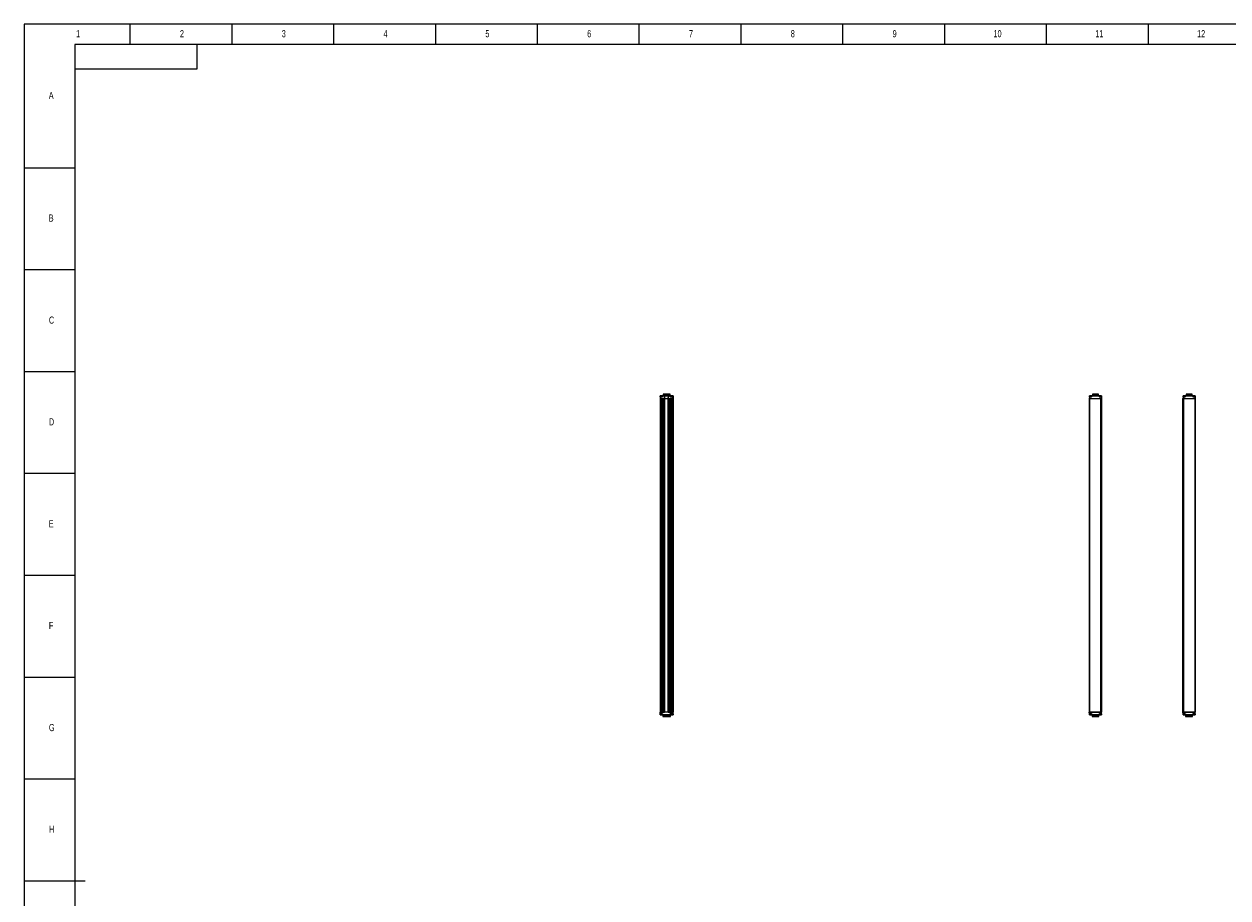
# Model space of a CAD drawing. Header units: millimetres. Extents: x 0 to 1189, y 0 to 841.
# Tile 2 of 7: x 0 to 591, y 412 to 841. Entities that reach past the tile are written whole.
import ezdxf

# ---------------------------------------------------------------- set-up
doc = ezdxf.new("R2010")
doc.units = ezdxf.units.MM
doc.layers.add('10', color=7, linetype='Continuous')
doc.layers.add('5', color=7, linetype='Continuous')
doc.styles.add('SLDTEXTSTYLE5', font='TXT', dxfattribs={"width": 0.7})

msp = doc.modelspace()

# ---------------------------------------------------------------- linework, layer by layer
at = {"color": 7, "linetype": 'Continuous', "lineweight": 25}
for p, q in [((312.43, 657.97), (312.42, 657.23)), ((312.42, 657.23), (312.42, 503.23)), ((312.42, 657.23), (312.56, 657.23)), ((312.56, 657.97), (312.43, 657.97)), ((312.44, 658.13), (312.45, 658.47)), ((312.53, 658.07), (312.56, 658.07)), ((312.55, 658.47), (312.54, 658.13)), ((312.54, 658.13), (313.03, 658.13)), ((312.55, 658.57), (313.03, 658.57)), ((313.03, 658.47), (312.55, 658.47)), ((312.56, 658.07), (313.45, 658.07)), ((312.56, 657.97), (312.56, 657.23)), ((313.45, 657.97), (312.56, 657.97)), ((312.56, 657.23), (312.56, 503.23)), ((312.56, 657.23), (313.16, 657.23)), ((312.56, 657.23), (314.54, 657.23)), ((313.03, 658.57), (313.62, 658.57)), ((313.03, 658.13), (313.03, 658.47)), ((313.16, 657.23), (313.16, 503.23)), ((313.19, 657.23), (313.19, 503.23)), ((313.22, 657.23), (313.22, 503.23)), ((313.22, 657.23), (313.9, 657.23)), ((313.51, 658.13), (313.52, 658.47)), ((313.61, 658.47), (313.61, 658.13)), ((314.54, 658.47), (313.61, 658.47)), ((313.62, 658.57), (314.48, 658.57)), ((313.9, 657.23), (313.9, 503.23)), ((313.93, 657.23), (313.93, 503.23)), ((313.96, 659.31), (313.94, 658.57)), ((313.96, 657.23), (313.96, 503.23)), ((313.96, 657.23), (314.54, 657.23)), ((314.02, 659.37), (316.87, 659.37)), ((314.48, 658.57), (314.48, 658.57)), ((314.48, 658.57), (314.49, 658.57)), ((314.49, 658.57), (314.49, 658.57)), ((314.49, 658.57), (315.18, 658.57)), ((314.54, 658.47), (314.54, 657.23)), ((314.54, 657.23), (314.54, 503.23)), ((314.54, 657.23), (314.6, 657.23)), ((314.6, 657.23), (314.58, 658.47)), ((314.58, 658.47), (314.6, 657.23)), ((314.58, 658.47), (314.58, 658.47)), ((314.58, 658.47), (314.6, 657.23)), ((314.59, 658.47), (314.61, 657.23)), ((314.59, 658.47), (314.59, 658.47)), ((314.59, 658.47), (314.61, 657.23)), ((315.17, 658.47), (314.59, 658.47)), ((314.6, 657.23), (314.6, 503.23)), ((314.6, 657.23), (314.6, 503.23)), ((314.6, 657.23), (314.6, 657.23)), ((314.6, 657.23), (314.61, 657.23)), ((314.61, 657.23), (314.61, 503.23)), ((314.61, 657.23), (314.61, 503.23)), ((314.61, 657.23), (314.61, 657.23)), ((314.61, 657.23), (316.24, 657.23)), ((315.18, 658.57), (315.68, 658.57)), ((315.68, 658.57), (316.36, 658.57)), ((316.26, 658.47), (316.24, 657.23)), ((316.24, 657.23), (316.24, 503.23)), ((316.24, 657.23), (316.3, 657.23)), ((316.3, 658.47), (316.3, 657.23)), ((317.22, 658.47), (316.3, 658.47)), ((316.3, 657.23), (316.3, 503.23)), ((316.3, 657.23), (316.88, 657.23)), ((316.3, 657.23), (318.28, 657.23)), ((316.36, 658.57), (317.22, 658.57)), ((316.87, 659.37), (317.27, 659.37)), ((316.88, 657.23), (316.88, 503.23)), ((316.91, 657.23), (316.91, 503.23)), ((316.94, 658.57), (316.93, 659.31)), ((316.94, 657.23), (316.94, 503.23)), ((316.94, 657.23), (317.62, 657.23)), ((317.22, 658.57), (317.22, 658.57)), ((317.22, 658.57), (317.83, 658.57)), ((317.22, 658.13), (317.22, 658.47)), ((317.32, 658.47), (317.32, 658.13)), ((317.33, 658.13), (317.32, 658.47)), ((317.32, 658.47), (317.32, 658.47)), ((317.83, 658.47), (317.32, 658.47)), ((317.32, 658.13), (317.33, 658.13)), ((317.34, 658.57), (317.33, 659.31)), ((317.33, 658.13), (317.83, 658.13)), ((317.38, 658.07), (318.28, 658.07)), ((318.28, 657.97), (317.38, 657.97)), ((317.62, 657.23), (317.62, 503.23)), ((317.65, 657.23), (317.65, 503.23)), ((317.68, 657.23), (317.68, 503.23)), ((317.68, 657.23), (318.28, 657.23)), ((317.83, 658.57), (318.3, 658.57)), ((317.83, 658.13), (317.83, 658.47)), ((318.3, 658.47), (317.83, 658.47)), ((317.83, 658.13), (318.31, 658.13)), ((318.28, 658.07), (318.3, 658.07)), ((318.28, 657.97), (318.28, 657.23)), ((318.4, 657.97), (318.28, 657.97)), ((318.28, 657.23), (318.28, 503.23)), ((318.28, 657.23), (318.42, 657.23)), ((318.3, 658.57), (318.34, 658.57)), ((318.31, 658.13), (318.3, 658.47)), ((318.3, 658.07), (318.31, 658.07)), ((318.34, 658.57), (318.71, 658.57)), ((318.4, 658.47), (318.41, 658.13)), ((318.44, 658.47), (318.4, 658.47)), ((318.4, 657.97), (318.42, 657.23)), ((318.41, 657.97), (318.4, 657.97)), ((318.42, 657.23), (318.42, 503.23)), ((318.42, 657.23), (318.47, 657.23)), ((318.42, 657.23), (318.47, 657.23)), ((318.44, 658.13), (318.44, 658.47)), ((318.44, 658.07), (318.47, 658.07)), ((318.45, 657.97), (318.45, 657.98)), ((318.45, 657.97), (318.45, 657.97)), ((318.45, 657.97), (318.47, 657.23)), ((318.47, 658.07), (318.71, 658.07)), ((318.47, 657.23), (318.48, 657.23)), ((318.47, 503.23), (318.47, 657.23)), ((318.47, 657.23), (318.52, 657.23)), ((318.48, 503.23), (318.48, 657.23)), ((318.51, 657.97), (318.52, 657.23)), ((318.81, 657.97), (318.51, 657.97)), ((318.52, 657.23), (318.82, 657.23)), ((318.55, 657.23), (318.55, 503.23)), ((318.55, 657.23), (318.79, 657.23)), ((318.71, 658.57), (318.74, 658.57)), ((318.71, 658.13), (318.71, 658.47)), ((318.71, 658.07), (318.71, 658.07)), ((318.79, 503.23), (318.79, 657.23)), ((318.81, 658.47), (318.81, 658.13)), ((318.84, 658.47), (318.81, 658.47)), ((318.81, 657.97), (318.82, 657.23)), ((318.81, 657.97), (318.81, 657.97)), ((318.82, 657.23), (318.82, 503.23)), ((318.82, 657.23), (318.87, 657.23)), ((318.82, 657.23), (318.87, 657.23)), ((318.84, 658.13), (318.84, 658.47)), ((318.85, 657.97), (318.85, 657.98)), ((318.86, 657.97), (318.85, 657.97)), ((318.86, 657.97), (318.87, 657.23)), ((318.87, 657.23), (318.87, 503.23)), ((523.19, 657.97), (523.17, 657.23)), ((523.17, 657.23), (523.17, 503.23)), ((523.17, 657.23), (523.31, 657.23)), ((523.31, 657.97), (523.19, 657.97)), ((523.2, 658.13), (523.2, 658.47)), ((523.29, 658.07), (523.31, 658.07)), ((523.3, 658.57), (523.78, 658.57)), ((523.3, 658.47), (523.3, 658.13)), ((523.78, 658.47), (523.3, 658.47)), ((523.3, 658.13), (523.78, 658.13)), ((523.31, 658.07), (524.2, 658.07)), ((523.31, 657.97), (523.31, 657.23)), ((524.2, 657.97), (523.31, 657.97)), ((523.31, 657.23), (523.31, 503.23)), ((523.31, 657.23), (528.83, 657.23)), ((523.31, 657.23), (528.87, 657.23)), ((523.78, 658.57), (524.37, 658.57)), ((523.78, 658.13), (523.78, 658.47)), ((524.26, 658.13), (524.27, 658.47)), ((524.37, 658.47), (524.36, 658.13)), ((524.37, 658.57), (527.97, 658.57)), ((527.97, 658.47), (524.37, 658.47)), ((524.71, 659.31), (524.7, 658.57)), ((524.77, 659.37), (526.18, 659.37)), ((526.18, 659.37), (527.62, 659.37)), ((527.7, 658.57), (527.68, 659.31)), ((527.97, 658.57), (527.98, 658.57)), ((527.98, 658.13), (527.97, 658.47)), ((527.98, 658.57), (528.58, 658.57)), ((528.07, 658.47), (528.08, 658.13)), ((528.08, 658.47), (528.07, 658.47)), ((528.08, 658.13), (528.08, 658.47)), ((528.58, 658.47), (528.08, 658.47)), ((528.08, 658.13), (528.08, 658.13)), ((528.08, 658.13), (528.58, 658.13)), ((528.14, 658.07), (528.83, 658.07)), ((528.87, 657.97), (528.14, 657.97)), ((528.58, 658.57), (529.06, 658.57)), ((528.58, 658.13), (528.58, 658.47)), ((529.06, 658.47), (528.58, 658.47)), ((528.58, 658.13), (529.06, 658.13)), ((528.83, 658.07), (529.06, 658.07)), ((528.83, 503.23), (528.83, 657.23)), ((528.87, 657.97), (528.87, 657.23)), ((529.16, 657.97), (528.87, 657.97)), ((528.87, 657.23), (529.17, 657.23)), ((528.9, 657.23), (528.9, 503.23)), ((528.9, 657.23), (529.14, 657.23)), ((529.06, 658.57), (529.09, 658.57)), ((529.06, 658.13), (529.06, 658.47)), ((529.06, 658.07), (529.07, 658.07)), ((529.14, 503.23), (529.14, 657.23)), ((529.16, 658.47), (529.17, 658.13)), ((529.19, 658.47), (529.16, 658.47)), ((529.16, 657.97), (529.17, 657.23)), ((529.17, 657.97), (529.16, 657.97)), ((529.17, 657.23), (529.17, 503.23)), ((529.17, 657.23), (529.18, 657.23)), ((529.17, 657.23), (529.22, 657.23)), ((529.18, 657.23), (529.18, 503.23)), ((529.18, 657.23), (529.18, 503.23)), ((529.18, 657.23), (529.18, 503.23)), ((529.18, 657.23), (529.18, 657.23)), ((529.18, 657.23), (529.18, 503.23)), ((529.18, 657.23), (529.18, 503.23)), ((529.18, 657.23), (529.18, 657.23)), ((529.2, 658.13), (529.19, 658.47)), ((529.2, 657.97), (529.2, 657.98)), ((529.21, 657.97), (529.2, 657.97)), ((529.21, 657.97), (529.22, 657.23)), ((529.21, 657.23), (529.21, 503.23)), ((529.21, 657.23), (529.21, 503.23)), ((529.21, 657.23), (529.21, 657.23)), ((529.21, 657.23), (529.21, 503.23)), ((529.21, 657.23), (529.22, 657.23)), ((529.22, 657.23), (529.22, 503.23)), ((529.22, 657.23), (529.22, 503.23)), ((529.22, 503.23), (529.22, 657.23)), ((529.22, 657.23), (529.22, 657.23)), ((569.19, 657.97), (569.17, 657.23)), ((569.17, 503.23), (569.17, 657.23)), ((569.17, 657.23), (569.47, 657.23)), ((569.47, 657.97), (569.19, 657.97)), ((569.2, 658.13), (569.2, 658.47)), ((569.2, 657.23), (569.2, 503.23)), ((569.2, 657.23), (569.44, 657.23)), ((569.3, 658.47), (569.29, 658.13)), ((569.29, 658.13), (569.78, 658.13)), ((569.29, 658.07), (569.52, 658.07)), ((569.3, 658.57), (569.78, 658.57)), ((569.78, 658.47), (569.3, 658.47)), ((569.44, 503.23), (569.44, 657.23)), ((569.47, 657.97), (569.47, 657.23)), ((570.2, 657.97), (569.47, 657.97)), ((569.47, 657.23), (575.03, 657.23)), ((569.51, 657.23), (569.51, 503.23)), ((569.51, 657.23), (575.03, 657.23)), ((569.52, 658.07), (570.2, 658.07)), ((569.78, 658.57), (570.37, 658.57)), ((569.78, 658.13), (569.78, 658.47)), ((570.26, 658.13), (570.27, 658.47)), ((570.37, 658.47), (570.36, 658.13)), ((570.37, 658.57), (573.97, 658.57)), ((573.97, 658.47), (570.37, 658.47)), ((570.71, 659.31), (570.7, 658.57)), ((570.77, 659.37), (573.62, 659.37)), ((573.7, 658.57), (573.68, 659.31)), ((573.97, 658.57), (573.98, 658.57)), ((573.98, 658.13), (573.97, 658.47)), ((573.98, 658.57), (574.58, 658.57)), ((574.07, 658.47), (574.08, 658.13)), ((574.08, 658.47), (574.07, 658.47)), ((574.08, 658.13), (574.08, 658.47)), ((574.58, 658.47), (574.08, 658.47)), ((574.08, 658.13), (574.08, 658.13)), ((574.08, 658.13), (574.58, 658.13)), ((574.14, 658.07), (575.03, 658.07)), ((575.03, 657.97), (574.14, 657.97)), ((574.58, 658.57), (575.06, 658.57)), ((574.58, 658.13), (574.58, 658.47)), ((575.06, 658.47), (574.58, 658.47)), ((574.58, 658.13), (575.06, 658.13)), ((575.03, 658.07), (575.06, 658.07)), ((575.03, 657.97), (575.03, 657.23)), ((575.16, 657.97), (575.03, 657.97)), ((575.03, 657.23), (575.03, 503.23)), ((575.03, 657.23), (575.17, 657.23)), ((575.06, 658.57), (575.07, 658.57)), ((575.06, 658.13), (575.06, 658.47)), ((575.06, 658.07), (575.07, 658.07)), ((575.07, 658.57), (575.08, 658.57)), ((575.08, 658.57), (575.09, 658.57)), ((575.16, 658.47), (575.16, 658.13)), ((575.17, 658.47), (575.16, 658.47)), ((575.16, 657.97), (575.17, 657.23)), ((575.17, 657.97), (575.16, 657.97)), ((575.19, 657.23), (575.17, 658.47)), ((575.17, 658.47), (575.19, 657.23)), ((575.17, 657.23), (575.17, 503.23)), ((575.17, 657.23), (575.18, 657.23)), ((575.17, 657.23), (575.19, 657.23)), ((575.18, 658.47), (575.2, 657.23)), ((575.19, 658.47), (575.18, 658.47)), ((575.18, 657.23), (575.18, 503.23)), ((575.18, 657.23), (575.18, 503.23)), ((575.18, 657.23), (575.18, 503.23)), ((575.18, 657.23), (575.18, 657.23)), ((575.18, 657.23), (575.18, 503.23)), ((575.18, 657.23), (575.19, 657.23)), ((575.2, 658.13), (575.19, 658.47)), ((575.19, 657.23), (575.19, 503.23)), ((575.19, 657.23), (575.2, 657.23)), ((575.2, 657.97), (575.2, 657.98)), ((575.21, 657.97), (575.2, 657.97)), ((575.2, 657.23), (575.2, 503.23)), ((575.2, 657.23), (575.21, 657.23)), ((575.2, 657.23), (575.22, 657.23)), ((575.21, 657.97), (575.22, 657.23)), ((575.21, 657.23), (575.21, 503.23)), ((575.21, 657.23), (575.21, 503.23)), ((575.21, 657.23), (575.21, 503.23)), ((575.21, 657.23), (575.21, 657.23)), ((575.22, 657.23), (575.22, 503.23)), ((575.22, 657.23), (575.22, 503.23)), ((575.22, 657.23), (575.22, 657.23)), ((312.43, 502.49), (312.42, 503.23)), ((312.56, 503.23), (312.42, 503.23)), ((312.56, 502.49), (312.56, 503.23)), ((318.28, 503.23), (312.56, 503.23)), ((312.56, 503.23), (313.16, 503.23)), ((313.22, 503.23), (313.9, 503.23)), ((313.96, 503.23), (314.54, 503.23)), ((316.3, 503.23), (316.88, 503.23)), ((316.94, 503.23), (317.62, 503.23)), ((317.68, 503.23), (318.28, 503.23)), ((318.42, 503.23), (318.28, 503.23)), ((318.28, 502.49), (318.28, 503.23)), ((318.4, 502.49), (318.42, 503.23)), ((318.47, 503.23), (318.42, 503.23)), ((318.42, 503.23), (318.47, 503.23)), ((318.45, 502.49), (318.47, 503.23)), ((318.52, 503.23), (318.47, 503.23)), ((318.47, 503.23), (318.48, 503.23)), ((318.51, 502.49), (318.52, 503.23)), ((318.82, 503.23), (318.52, 503.23)), ((318.55, 503.23), (318.79, 503.23)), ((318.81, 502.49), (318.82, 503.23)), ((318.87, 503.23), (318.82, 503.23)), ((318.82, 503.23), (318.87, 503.23)), ((318.86, 502.49), (318.87, 503.23)), ((523.19, 502.49), (523.17, 503.23)), ((523.31, 503.23), (523.17, 503.23)), ((523.31, 502.49), (523.31, 503.23)), ((528.87, 503.23), (523.31, 503.23)), ((523.31, 503.23), (528.83, 503.23)), ((528.87, 502.49), (528.87, 503.23)), ((529.17, 503.23), (528.87, 503.23)), ((528.9, 503.23), (529.14, 503.23)), ((529.16, 502.49), (529.17, 503.23)), ((529.18, 503.23), (529.17, 503.23)), ((529.17, 503.23), (529.18, 503.23)), ((529.18, 503.25), (529.18, 503.23)), ((529.18, 503.23), (529.21, 503.23)), ((529.18, 503.23), (529.18, 503.23)), ((529.18, 503.23), (529.18, 503.23)), ((529.21, 503.23), (529.21, 503.25)), ((529.21, 502.49), (529.22, 503.23)), ((529.22, 503.23), (529.21, 503.23)), ((529.21, 503.23), (529.21, 503.23)), ((529.21, 503.23), (529.22, 503.23)), ((529.22, 503.23), (529.22, 503.23)), ((569.19, 502.49), (569.17, 503.23)), ((569.47, 503.23), (569.17, 503.23)), ((569.2, 503.23), (569.44, 503.23)), ((569.47, 502.49), (569.47, 503.23)), ((575.03, 503.23), (569.47, 503.23)), ((569.51, 503.23), (575.03, 503.23)), ((575.17, 503.23), (575.03, 503.23)), ((575.03, 502.49), (575.03, 503.23)), ((575.16, 502.49), (575.17, 503.23)), ((575.22, 503.23), (575.17, 503.23)), ((575.17, 503.23), (575.18, 503.23)), ((575.18, 503.23), (575.18, 503.23)), ((575.18, 503.23), (575.19, 503.23)), ((575.2, 503.23), (575.21, 503.23)), ((575.21, 502.49), (575.22, 503.23)), ((575.21, 503.23), (575.21, 503.23)), ((575.22, 503.23), (575.22, 503.23)), ((312.43, 502.49), (312.56, 502.49)), ((312.45, 501.99), (312.44, 502.44)), ((312.56, 502.39), (312.53, 502.39)), ((313.03, 502.33), (312.54, 502.33)), ((312.54, 502.33), (312.55, 501.99)), ((312.55, 501.99), (313.03, 501.99)), ((313.03, 501.89), (312.55, 501.89)), ((312.56, 502.49), (313.61, 502.49)), ((313.45, 502.39), (312.56, 502.39)), ((313.03, 502.33), (313.03, 501.99)), ((313.62, 501.89), (313.03, 501.89)), ((313.52, 501.99), (313.51, 502.33)), ((313.61, 502.49), (313.61, 501.99)), ((313.61, 501.99), (317.22, 501.99)), ((317.22, 501.89), (313.62, 501.89)), ((313.73, 501.89), (313.74, 501.15)), ((317.08, 501.09), (313.8, 501.09)), ((317.48, 501.09), (317.08, 501.09)), ((317.14, 501.15), (317.16, 501.89)), ((317.22, 501.99), (317.23, 502.49)), ((317.22, 501.89), (317.22, 501.89)), ((317.83, 501.89), (317.22, 501.89)), ((317.23, 502.49), (318.28, 502.49)), ((317.32, 502.33), (317.32, 501.99)), ((317.33, 502.33), (317.32, 502.33)), ((317.33, 502.33), (317.32, 501.99)), ((317.32, 501.99), (317.32, 501.99)), ((317.32, 501.99), (317.83, 501.99)), ((317.83, 502.33), (317.33, 502.33)), ((318.28, 502.39), (317.38, 502.39)), ((317.54, 501.15), (317.56, 501.89)), ((317.83, 502.33), (317.83, 501.99)), ((318.31, 502.33), (317.83, 502.33)), ((317.83, 501.99), (318.3, 501.99)), ((318.3, 501.89), (317.83, 501.89)), ((318.28, 502.49), (318.4, 502.49)), ((318.3, 502.39), (318.28, 502.39)), ((318.31, 502.39), (318.3, 502.39)), ((318.3, 501.99), (318.31, 502.33)), ((318.34, 501.89), (318.3, 501.89)), ((318.71, 501.89), (318.34, 501.89)), ((318.41, 502.49), (318.4, 501.99)), ((318.4, 502.49), (318.41, 502.49)), ((318.4, 501.99), (318.44, 501.99)), ((318.44, 501.99), (318.45, 502.49)), ((318.47, 502.39), (318.44, 502.39)), ((318.45, 502.49), (318.45, 502.49)), ((318.71, 502.39), (318.47, 502.39)), ((318.51, 502.49), (318.81, 502.49)), ((318.71, 502.39), (318.71, 502.39)), ((318.71, 501.99), (318.71, 502.33)), ((318.74, 501.89), (318.71, 501.89)), ((318.82, 502.49), (318.81, 501.99)), ((318.81, 502.49), (318.82, 502.49)), ((318.81, 501.99), (318.84, 501.99)), ((318.84, 501.99), (318.85, 502.49)), ((318.85, 502.49), (318.86, 502.49)), ((523.19, 502.49), (523.31, 502.49)), ((523.2, 501.99), (523.2, 502.44)), ((523.31, 502.39), (523.29, 502.39)), ((523.78, 502.33), (523.3, 502.33)), ((523.3, 502.33), (523.3, 501.99)), ((523.3, 501.99), (523.78, 501.99)), ((523.78, 501.89), (523.3, 501.89)), ((523.31, 502.49), (524.36, 502.49)), ((524.2, 502.39), (523.31, 502.39)), ((523.78, 502.33), (523.78, 501.99)), ((524.37, 501.89), (523.78, 501.89)), ((524.27, 501.99), (524.26, 502.33)), ((524.36, 502.49), (524.37, 501.99)), ((524.37, 501.99), (527.97, 501.99)), ((527.97, 501.89), (524.37, 501.89)), ((524.48, 501.89), (524.5, 501.15)), ((527.84, 501.09), (524.56, 501.09)), ((527.9, 501.15), (527.91, 501.89)), ((527.97, 501.99), (527.98, 502.49)), ((527.98, 501.89), (527.97, 501.89)), ((527.98, 502.49), (528.87, 502.49)), ((528.58, 501.89), (527.98, 501.89)), ((528.08, 502.33), (528.07, 501.99)), ((528.07, 501.99), (528.08, 501.99)), ((528.08, 502.33), (528.08, 502.33)), ((528.08, 502.33), (528.08, 501.99)), ((528.58, 502.33), (528.08, 502.33)), ((528.08, 501.99), (528.58, 501.99)), ((528.83, 502.39), (528.14, 502.39)), ((528.58, 502.33), (528.58, 501.99)), ((529.06, 502.33), (528.58, 502.33)), ((528.58, 501.99), (529.06, 501.99)), ((529.06, 501.89), (528.58, 501.89)), ((529.06, 502.39), (528.83, 502.39)), ((528.87, 502.49), (529.16, 502.49)), ((529.07, 502.39), (529.06, 502.39)), ((529.06, 501.99), (529.06, 502.33)), ((529.09, 501.89), (529.06, 501.89)), ((529.17, 502.49), (529.16, 501.99)), ((529.16, 502.49), (529.17, 502.49)), ((529.16, 501.99), (529.19, 501.99)), ((529.19, 501.99), (529.2, 502.49)), ((529.2, 502.49), (529.21, 502.49)), ((569.19, 502.49), (569.47, 502.49)), ((569.2, 501.99), (569.19, 502.45)), ((569.52, 502.39), (569.29, 502.39)), ((569.78, 502.33), (569.29, 502.33)), ((569.29, 502.33), (569.3, 501.99)), ((569.3, 501.99), (569.78, 501.99)), ((569.78, 501.89), (569.3, 501.89)), ((569.47, 502.49), (570.36, 502.49)), ((570.2, 502.39), (569.52, 502.39)), ((569.78, 502.33), (569.78, 501.99)), ((570.37, 501.89), (569.78, 501.89)), ((570.27, 501.99), (570.26, 502.33)), ((570.36, 502.49), (570.37, 501.99)), ((570.37, 501.99), (573.97, 501.99)), ((573.97, 501.89), (570.37, 501.89)), ((570.48, 501.89), (570.49, 501.15)), ((572.18, 501.09), (570.55, 501.09)), ((573.84, 501.09), (572.18, 501.09)), ((573.9, 501.15), (573.91, 501.89)), ((573.97, 501.99), (573.98, 502.49)), ((573.98, 501.89), (573.97, 501.89)), ((573.98, 502.49), (575.03, 502.49)), ((574.58, 501.89), (573.98, 501.89)), ((574.08, 502.33), (574.07, 501.99)), ((574.07, 501.99), (574.08, 501.99)), ((574.08, 502.33), (574.08, 502.33)), ((574.08, 502.33), (574.08, 501.99)), ((574.58, 502.33), (574.08, 502.33)), ((574.08, 501.99), (574.58, 501.99)), ((575.03, 502.39), (574.14, 502.39)), ((574.58, 502.33), (574.58, 501.99)), ((575.06, 502.33), (574.58, 502.33)), ((574.58, 501.99), (575.06, 501.99)), ((575.06, 501.89), (574.58, 501.89)), ((575.03, 502.49), (575.16, 502.49)), ((575.06, 502.39), (575.03, 502.39)), ((575.07, 502.39), (575.06, 502.39)), ((575.06, 501.99), (575.06, 502.33)), ((575.09, 501.89), (575.06, 501.89)), ((575.17, 502.49), (575.16, 501.99)), ((575.16, 502.49), (575.17, 502.49)), ((575.16, 501.99), (575.19, 501.99)), ((575.19, 501.99), (575.2, 502.49)), ((575.2, 502.49), (575.21, 502.49))]:
    msp.add_line(p, q, dxfattribs=at)
at = {"color": 8, "linetype": 'Continuous', "lineweight": 25}
for p, q in [((313.52, 658.47), (313.03, 658.47)), ((313.03, 658.13), (313.51, 658.13)), ((316.93, 659.31), (313.96, 659.31)), ((314.59, 658.47), (314.58, 658.47)), ((316.26, 658.47), (315.68, 658.47)), ((317.33, 659.31), (316.93, 659.31)), ((318.71, 658.47), (318.44, 658.47)), ((318.44, 658.13), (318.71, 658.13)), ((318.51, 657.97), (318.45, 657.97)), ((524.27, 658.47), (523.78, 658.47)), ((523.78, 658.13), (524.26, 658.13)), ((527.68, 659.31), (524.71, 659.31)), ((570.27, 658.47), (569.78, 658.47)), ((569.78, 658.13), (570.26, 658.13)), ((572.18, 659.31), (570.71, 659.31)), ((573.68, 659.31), (572.18, 659.31)), ((529.18, 503.27), (529.18, 503.25)), ((313.51, 502.33), (313.03, 502.33)), ((313.03, 501.99), (313.52, 501.99)), ((313.74, 501.15), (317.14, 501.15)), ((317.14, 501.15), (317.54, 501.15)), ((318.71, 502.33), (318.44, 502.33)), ((318.44, 501.99), (318.71, 501.99)), ((318.45, 502.49), (318.51, 502.49)), ((524.26, 502.33), (523.78, 502.33)), ((523.78, 501.99), (524.27, 501.99)), ((524.5, 501.15), (526.18, 501.15)), ((526.18, 501.15), (527.9, 501.15)), ((570.26, 502.33), (569.78, 502.33)), ((569.78, 501.99), (570.27, 501.99)), ((570.49, 501.15), (573.9, 501.15))]:
    msp.add_line(p, q, dxfattribs=at)
at = {"color": 7, "linetype": 'Continuous', "lineweight": 25}
for centre, radius, start, end in [((312.53, 657.97), 0.1, 90.00107, 179.00112), ((312.49, 656.73), 1.4, 87.97164, 92.02836), ((312.55, 658.47), 0.1, 90.00107, 179.00112), ((312.5, 657.07), 1.4, 87.97164, 92.02836), ((315.35, 658.49), 2.8, 178.48532, 180.49711), ((315.35, 657.99), 2.8, 178.48532, 180.49711), ((315.82, 658.49), 2.8, 178.48532, 180.49711), ((311.35, 658.11), 1.68, 358.48532, 0.49711), ((316.25, 657.99), 2.8, 178.48532, 180.49711), ((313.56, 656.73), 1.4, 87.97164, 92.02836), ((313.62, 658.47), 0.1, 90.00107, 179.00112), ((313.57, 657.07), 1.4, 87.97164, 92.02836), ((316.41, 658.49), 2.8, 178.48532, 180.49711), ((314.02, 659.31), 0.06, 90, 179), ((317.97, 658.49), 2.8, 178.48532, 180.49711), ((318.48, 658.49), 2.8, 178.48532, 180.49711), ((316.87, 659.31), 0.06, 1, 90), ((320.02, 658.49), 2.8, 178.48532, 180.49711), ((317.22, 658.47), 0.1, 0.99888, 89.99893), ((317.22, 658.47), 0.1, 0.99888, 89.99893), ((317.27, 657), 1.47, 88.03037, 91.96963), ((317.27, 656.66), 1.47, 88.03037, 91.96963), ((317.27, 659.31), 0.06, 1, 90), ((317.39, 658.13), 0.06, 180.99888, 269.99893), ((320.18, 657.99), 2.8, 178.48532, 180.49711), ((320.62, 658.49), 2.8, 178.48532, 180.49711), ((316.15, 658.11), 1.68, 358.48532, 0.49711), ((321.07, 657.99), 2.8, 178.48532, 180.49711), ((321.1, 658.49), 2.8, 178.48532, 180.49711), ((318.3, 658.47), 0.1, 0.99888, 89.99893), ((318.35, 657), 1.47, 88.03037, 91.96963), ((318.3, 657.97), 0.1, 0.99888, 89.99893), ((318.36, 656.66), 1.47, 88.03037, 91.96963), ((318.31, 657.97), 0.1, 0.99888, 89.99893), ((318.34, 658.47), 0.1, 0.99888, 89.99893), ((321.5, 658.49), 2.8, 178.48532, 180.49711), ((318.71, 658.47), 0.1, 0.99888, 89.99893), ((318.76, 657), 1.47, 88.03037, 91.96963), ((318.76, 656.66), 1.47, 88.03037, 91.96963), ((318.71, 657.97), 0.1, 0.99888, 89.99893), ((318.74, 658.47), 0.1, 0.99888, 89.99893), ((318.76, 657.97), 0.1, 0.99991, 25.09822), ((523.29, 657.97), 0.1, 90.00107, 179.00112), ((523.3, 658.47), 0.1, 90.00107, 179.00112), ((523.25, 657.07), 1.4, 87.97164, 92.02836), ((523.25, 656.73), 1.4, 87.97164, 92.02836), ((526.1, 658.49), 2.8, 178.48532, 180.49711), ((526.11, 657.99), 2.8, 178.48532, 180.49711), ((526.58, 658.49), 2.8, 178.48532, 180.49711), ((522.1, 658.11), 1.68, 358.48532, 0.49711), ((527, 657.99), 2.8, 178.48532, 180.49711), ((524.31, 656.73), 1.4, 87.97164, 92.02836), ((524.37, 658.47), 0.1, 90.00107, 179.00112), ((524.32, 657.07), 1.4, 87.97164, 92.02836), ((527.17, 658.49), 2.8, 178.48532, 180.49711), ((524.77, 659.31), 0.06, 90, 179), ((527.62, 659.31), 0.06, 1, 90), ((530.77, 658.49), 2.8, 178.48532, 180.49711), ((527.97, 658.47), 0.1, 0.99888, 89.99893), ((528.02, 657), 1.47, 88.03037, 91.96963), ((527.98, 658.47), 0.1, 0.99888, 89.99893), ((528.03, 656.66), 1.47, 88.03037, 91.96963), ((528.14, 658.13), 0.06, 180.99888, 269.99893), ((530.94, 657.99), 2.8, 178.48532, 180.49711), ((531.38, 658.49), 2.8, 178.48532, 180.49711), ((526.9, 658.11), 1.68, 358.48532, 0.49711), ((531.86, 658.49), 2.8, 178.48532, 180.49711), ((529.06, 658.47), 0.1, 0.99888, 89.99893), ((529.11, 657), 1.47, 88.03037, 91.96963), ((529.12, 656.66), 1.47, 88.03037, 91.96963), ((529.07, 657.97), 0.1, 0.99888, 89.99893), ((529.09, 658.47), 0.1, 0.99888, 89.99893), ((569.3, 658.47), 0.1, 90.00107, 179.00112), ((569.25, 657.07), 1.4, 87.97164, 92.02836), ((569.25, 656.73), 1.4, 87.97164, 92.02836), ((572.1, 658.49), 2.8, 178.48532, 180.49711), ((572.58, 658.49), 2.8, 178.48532, 180.49711), ((568.1, 658.11), 1.68, 358.48532, 0.49711), ((573, 657.99), 2.8, 178.48532, 180.49711), ((570.31, 656.73), 1.4, 87.97164, 92.02836), ((570.37, 658.47), 0.1, 90.00107, 179.00112), ((570.32, 657.07), 1.4, 87.97164, 92.02836), ((573.17, 658.49), 2.8, 178.48532, 180.49711), ((570.77, 659.31), 0.06, 90, 179), ((573.62, 659.31), 0.06, 1, 90), ((576.77, 658.49), 2.8, 178.48532, 180.49711), ((573.97, 658.47), 0.1, 0.99888, 89.99893), ((574.02, 657), 1.47, 88.03037, 91.96963), ((573.98, 658.47), 0.1, 0.99888, 89.99893), ((574.03, 656.66), 1.47, 88.03037, 91.96963), ((574.14, 658.13), 0.06, 180.99888, 269.99893), ((576.94, 657.99), 2.8, 178.48532, 180.49711), ((577.38, 658.49), 2.8, 178.48532, 180.49711), ((572.9, 658.11), 1.68, 358.48532, 0.49711), ((577.83, 657.99), 2.8, 178.48532, 180.49711), ((575.06, 658.47), 0.1, 0.99888, 89.99893), ((577.86, 658.49), 2.8, 178.48532, 180.49711), ((575.11, 657), 1.47, 88.03037, 91.96963), ((575.11, 656.66), 1.47, 88.03037, 91.96963), ((575.06, 657.97), 0.1, 0.99888, 89.99893), ((575.07, 657.97), 0.1, 0.99888, 89.99893), ((575.09, 658.47), 0.1, 0.99888, 89.99893), ((575.11, 657.97), 0.1, 0.99991, 25.09822), ((312.53, 502.49), 0.1, 180.99888, 269.99893), ((312.5, 503.39), 1.4, 267.97164, 272.02836), ((312.55, 501.99), 0.1, 180.99888, 269.99893), ((310.86, 502.34), 1.68, 359.50289, 1.51468), ((311.97, 502.34), 0.567, 358.53021, 4.48696), ((315.35, 501.96), 2.8, 179.50289, 181.51468), ((315.35, 502.46), 2.8, 179.50289, 181.51468), ((311.35, 502.34), 1.68, 359.50289, 1.51468), ((315.82, 501.96), 2.8, 179.50289, 181.51468), ((313.45, 502.33), 0.06, 1.01596, 89.99901), ((313.57, 503.39), 1.4, 267.97164, 272.02836), ((313.62, 501.99), 0.1, 180.99888, 269.99893), ((316.41, 501.96), 2.8, 179.50289, 181.51468), ((313.8, 501.15), 0.06, 181, 270), ((317.08, 501.15), 0.06, 270, 359), ((317.27, 503.45), 1.47, 268.03037, 271.96963), ((320.02, 501.96), 2.8, 179.50289, 181.51468), ((317.22, 501.99), 0.1, 270.00107, 359.00112), ((317.22, 501.99), 0.1, 270.00107, 359.00112), ((317.38, 502.33), 0.06, 90.00936, 178.99282), ((317.38, 502.33), 0.06, 90.00107, 179.00112), ((317.39, 502.33), 0.06, 90.00107, 179.00112), ((317.48, 501.15), 0.06, 270, 359), ((316.15, 502.34), 1.68, 359.50289, 1.51468), ((320.62, 501.96), 2.8, 179.50289, 181.51468), ((321.07, 502.46), 2.8, 179.50289, 181.51468), ((318.3, 502.49), 0.1, 270.00107, 359.00112), ((318.35, 503.45), 1.47, 268.03037, 271.96963), ((321.1, 501.96), 2.8, 179.50289, 181.51468), ((318.3, 501.99), 0.1, 270.00107, 359.00112), ((320.05, 502.34), 1.74, 178.53791, 180.47974), ((316.63, 502.34), 1.68, 359.50289, 1.51468), ((318.34, 501.99), 0.1, 270.00107, 359.00112), ((320.45, 502.34), 1.74, 178.53791, 180.47974), ((317.03, 502.34), 1.68, 359.50289, 1.51468), ((318.76, 503.45), 1.47, 268.03037, 271.96963), ((318.71, 501.99), 0.1, 270.00107, 359.00112), ((321.5, 501.96), 2.8, 179.50289, 181.51468), ((318.74, 501.99), 0.1, 270.00107, 359.00112), ((318.76, 502.49), 0.1, 334.28035, 359.00009), ((523.29, 502.49), 0.1, 180.99888, 269.99893), ((523.25, 503.39), 1.4, 267.97164, 272.02836), ((523.3, 501.99), 0.1, 180.99888, 269.99893), ((522.73, 502.34), 0.567, 358.53021, 4.48696), ((521.62, 502.34), 1.68, 359.50289, 1.51468), ((526.1, 501.96), 2.8, 179.50289, 181.51468), ((526.11, 502.46), 2.8, 179.50289, 181.51468), ((522.1, 502.34), 1.68, 359.50289, 1.51468), ((526.58, 501.96), 2.8, 179.50289, 181.51468), ((524.2, 502.33), 0.06, 1.01596, 89.99901), ((524.32, 503.39), 1.4, 267.97164, 272.02836), ((524.37, 501.99), 0.1, 180.99888, 269.99893), ((527.17, 501.96), 2.8, 179.50289, 181.51468), ((524.56, 501.15), 0.06, 181, 270), ((527.84, 501.15), 0.06, 270, 359), ((528.02, 503.45), 1.47, 268.03037, 271.96963), ((530.77, 501.96), 2.8, 179.50289, 181.51468), ((527.97, 501.99), 0.1, 270.00107, 359.00112), ((527.98, 501.99), 0.1, 270.00107, 359.00112), ((528.14, 502.33), 0.06, 90.00936, 178.99282), ((528.14, 502.33), 0.06, 90.00107, 179.00112), ((528.14, 502.33), 0.06, 90.00107, 179.00112), ((526.9, 502.34), 1.68, 359.50289, 1.51468), ((531.38, 501.96), 2.8, 179.50289, 181.51468), ((527.39, 502.34), 1.68, 359.50289, 1.51468), ((529.11, 503.45), 1.47, 268.03037, 271.96963), ((529.06, 501.99), 0.1, 270.00107, 359.00112), ((531.86, 501.96), 2.8, 179.50289, 181.51468), ((530.81, 502.34), 1.74, 178.53791, 180.47974), ((529.09, 501.99), 0.1, 270.00107, 359.00112), ((569.25, 503.39), 1.4, 267.97164, 272.02836), ((569.3, 501.99), 0.1, 180.99888, 269.99893), ((567.62, 502.34), 1.68, 359.50289, 1.51468), ((568.73, 502.34), 0.567, 358.53021, 4.48696), ((572.1, 501.96), 2.8, 179.50289, 181.51468), ((568.1, 502.34), 1.68, 359.50289, 1.51468), ((572.58, 501.96), 2.8, 179.50289, 181.51468), ((570.2, 502.33), 0.06, 1.01596, 89.99901), ((570.32, 503.39), 1.4, 267.97164, 272.02836), ((570.37, 501.99), 0.1, 180.99888, 269.99893), ((573.17, 501.96), 2.8, 179.50289, 181.51468), ((570.55, 501.15), 0.06, 181, 270), ((573.84, 501.15), 0.06, 270, 359), ((574.02, 503.45), 1.47, 268.03037, 271.96963), ((573.97, 501.99), 0.1, 270.00107, 359.00112), ((576.77, 501.96), 2.8, 179.50289, 181.51468), ((573.98, 501.99), 0.1, 270.00107, 359.00112), ((574.14, 502.33), 0.06, 90.00936, 178.99282), ((574.14, 502.33), 0.06, 90.00107, 179.00112), ((574.14, 502.33), 0.06, 90.00107, 179.00112), ((572.9, 502.34), 1.68, 359.50289, 1.51468), ((577.38, 501.96), 2.8, 179.50289, 181.51468), ((577.83, 502.46), 2.8, 179.50289, 181.51468), ((575.06, 502.49), 0.1, 270.00107, 359.00112), ((576.8, 502.34), 1.74, 178.53791, 180.47974), ((573.38, 502.34), 1.68, 359.50289, 1.51468), ((575.11, 503.45), 1.47, 268.03037, 271.96963), ((575.06, 501.99), 0.1, 270.00107, 359.00112), ((577.86, 501.96), 2.8, 179.50289, 181.51468), ((575.09, 501.99), 0.1, 270.00107, 359.00112), ((575.11, 502.49), 0.1, 334.28035, 359.00009)]:
    msp.add_arc(centre, radius, start, end, dxfattribs=at)
for centre, major_axis, ratio, start_param, end_param in [((312.44, 658.13), (0.003, 0.16), 0.008724, 3.870818, 4.695088), ((312.54, 658.13), (0.0028, 0.06), 0.008708, 3.141998, 4.695341), ((313.45, 658.13), (0.098, 0.126), 0.999843, 3.804475, 5.357818), ((313.45, 658.13), (0.0404, 0.0444), 0.999592, 3.880155, 5.433498), ((317.38, 658.13), (0.098, 0.126), 0.999843, 2.251132, 3.804475), ((317.38, 658.13), (0.0404, 0.0444), 0.999592, 2.326812, 3.880155), ((318.31, 658.13), (-0.0028, 0.06), 0.008708, 3.141187, 4.69453), ((318.41, 658.13), (-0.003, 0.16), 0.008724, 3.14144, 4.694783), ((318.44, 658.13), (-0.003, 0.16), 0.008724, 1.588097, 3.14144), ((318.35, 657.97), (0.1, 0), 0.996436, 0.017453, 0.399484), ((318.47, 657.97), (0, 0.1), 0.405471, 4.729842, 6.283185), ((318.71, 658.13), (-0.0028, 0.06), 0.008708, 3.141187, 4.69453), ((318.71, 657.97), (0, 0.1), 0.996347, 4.729842, 6.283185), ((318.81, 658.13), (-0.003, 0.16), 0.008724, 3.14144, 4.694783), ((318.85, 658.13), (-0.003, 0.16), 0.008724, 1.588097, 3.14144), ((523.2, 658.13), (0.003, 0.16), 0.008724, 3.870818, 4.695088), ((523.3, 658.13), (0.0028, 0.06), 0.008708, 3.141998, 4.695341), ((524.2, 658.13), (0.098, 0.126), 0.999843, 3.804475, 5.357818), ((524.2, 658.13), (0.0404, 0.0444), 0.999592, 3.880155, 5.433498), ((528.14, 658.13), (0.098, 0.126), 0.999843, 2.251132, 3.804475), ((528.14, 658.13), (0.0404, 0.0444), 0.999592, 2.326812, 3.880155), ((528.83, 657.97), (0, 0.1), 0.405471, 4.729842, 6.283185), ((529.06, 658.13), (-0.0028, 0.06), 0.008708, 3.141187, 4.69453), ((529.06, 657.97), (0, 0.1), 0.996347, 4.729842, 6.283185), ((529.16, 658.13), (-0.003, 0.16), 0.008724, 3.14144, 4.694783), ((529.2, 658.13), (-0.003, 0.16), 0.008724, 1.588097, 3.14144), ((529.11, 657.97), (0.1, 0), 0.996436, 0.017453, 0.399484), ((569.19, 658.13), (0.003, 0.16), 0.008724, 3.837112, 4.695088), ((569.29, 657.97), (0.1, 0), 0.996436, 1.570796, 3.124139), ((569.29, 658.13), (0.0028, 0.06), 0.008708, 3.141998, 4.695341), ((569.52, 657.97), (0, 0.1), 0.422924, 0, 1.553343), ((570.2, 658.13), (0.098, 0.126), 0.999843, 3.804475, 5.357818), ((570.2, 658.13), (0.0404, 0.0444), 0.999592, 3.880155, 5.433498), ((574.14, 658.13), (0.098, 0.126), 0.999843, 2.251132, 3.804475), ((574.14, 658.13), (0.0404, 0.0444), 0.999592, 2.326812, 3.880155), ((575.06, 658.13), (-0.0028, 0.06), 0.008708, 3.141187, 4.69453), ((575.16, 658.13), (-0.003, 0.16), 0.008724, 3.14144, 4.694783), ((575.2, 658.13), (-0.003, 0.16), 0.008724, 1.588097, 3.14144), ((312.54, 502.33), (0.1, -0.001), 0.01037, 1.58012, 1.597268), ((313.61, 502.49), (0.157, 0.1), 0.005391, 3.150067, 4.70341), ((313.61, 502.49), (0.097, 0.159), 0.000893, 3.148611, 4.701954), ((317.23, 502.49), (0.157, -0.1), 0.010416, 4.713463, 6.266806), ((317.23, 502.49), (-0.097, 0.159), 0.008883, 1.576342, 3.129685), ((317.22, 502.33), (0.1, 0.001), 0.010553, 0.008435, 0.025583), ((318.31, 502.49), (0.072, 0.0704), 0.986375, 3.930901, 5.484244), ((318.31, 502.49), (0.004, 0.159), 0.629005, 3.1646, 4.717943), ((318.31, 502.33), (0.1, 0.001), 0.010553, 1.561778, 1.578926), ((318.35, 502.49), (0.1, 0), 0.996436, 5.870986, 6.265732), ((318.47, 502.49), (0, 0.1), 0.405471, 3.141593, 4.694936), ((318.71, 502.49), (0, 0.1), 0.996347, 3.141593, 4.694936), ((318.72, 502.49), (0.072, 0.0704), 0.986375, 3.930901, 5.484244), ((318.72, 502.49), (0.004, 0.159), 0.629005, 3.1646, 4.717943), ((318.71, 502.33), (0.1, 0.001), 0.010553, 1.561778, 1.578926), ((523.3, 502.33), (0.1, -0.001), 0.01037, 1.58012, 1.597268), ((524.36, 502.49), (0.157, 0.1), 0.005391, 3.150067, 4.70341), ((524.36, 502.49), (0.097, 0.159), 0.000893, 3.148611, 4.701954), ((527.98, 502.49), (0.157, -0.1), 0.010416, 4.713463, 6.266806), ((527.98, 502.49), (-0.097, 0.159), 0.008883, 1.576342, 3.129685), ((527.98, 502.33), (0.1, 0.001), 0.010553, 0.008435, 0.025583), ((528.83, 502.49), (0, 0.1), 0.405471, 3.141593, 4.694936), ((529.06, 502.49), (0, 0.1), 0.996347, 3.141593, 4.694936), ((529.07, 502.33), (0.1, 0.001), 0.010553, 1.561778, 1.578926), ((529.07, 502.49), (0.072, 0.0704), 0.986375, 3.930901, 5.484244), ((529.07, 502.49), (0.004, 0.159), 0.629005, 3.1646, 4.717943), ((529.11, 502.49), (0.1, 0), 0.996436, 5.870986, 6.265732), ((569.29, 502.49), (0.1, 0), 0.996436, 3.159046, 4.712389), ((569.3, 502.33), (0.1, -0.001), 0.01037, 1.58012, 1.597268), ((569.52, 502.49), (0, 0.1), 0.422924, 1.58825, 3.141593), ((570.36, 502.49), (0.157, 0.1), 0.005391, 3.150067, 4.70341), ((570.36, 502.49), (0.097, 0.159), 0.000893, 3.148611, 4.701954), ((573.98, 502.49), (0.157, -0.1), 0.010416, 4.713463, 6.266806), ((573.98, 502.49), (-0.097, 0.159), 0.008883, 1.576342, 3.129685), ((573.98, 502.33), (0.1, 0.001), 0.010553, 0.008435, 0.025583), ((575.07, 502.49), (0.004, 0.159), 0.629005, 3.1646, 4.717943), ((575.06, 502.33), (0.1, 0.001), 0.010553, 1.561778, 1.578926), ((575.07, 502.49), (0.072, 0.0704), 0.986375, 3.930901, 5.484244)]:
    msp.add_ellipse(centre, major_axis=major_axis, ratio=ratio, start_param=start_param, end_param=end_param, dxfattribs=at)
at = {"color": 8, "linetype": 'Continuous', "lineweight": 25}
for centre, start_param in [((312.54, 502.49), 1.904655), ((523.29, 502.49), 1.904565), ((569.29, 502.49), 1.878183)]:
    msp.add_ellipse(centre, major_axis=(-0.001, 0.159), ratio=0.629122, start_param=start_param, end_param=3.129699, dxfattribs=at)
at = {"color": 7, "linetype": 'Continuous', "lineweight": 25}
for points, knots in [([(314.48, 658.57), (314.48, 658.57), (314.5, 658.56), (314.51, 658.55), (314.53, 658.53), (314.53, 658.51), (314.54, 658.49), (314.54, 658.48), (314.54, 658.47)], [0, 0, 0, 0, 0.249709, 0.49917, 0.629605, 0.749695, 0.876935, 1, 1, 1, 1]), ([(314.48, 658.57), (314.49, 658.57), (314.51, 658.56), (314.54, 658.55), (314.56, 658.53), (314.57, 658.51), (314.57, 658.49), (314.57, 658.48), (314.58, 658.47)], [0, 0, 0, 0, 0.249709, 0.49917, 0.629556, 0.749694, 0.876912, 1, 1, 1, 1]), ([(314.48, 658.57), (314.49, 658.57), (314.51, 658.56), (314.54, 658.55), (314.56, 658.53), (314.57, 658.51), (314.58, 658.49), (314.58, 658.48), (314.58, 658.47)], [0, 0, 0, 0, 0.249709, 0.49917, 0.629605, 0.749695, 0.876935, 1, 1, 1, 1]), ([(314.58, 658.47), (314.57, 658.47), (314.57, 658.47), (314.56, 658.47), (314.55, 658.47), (314.54, 658.47), (314.54, 658.47)], [0, 0, 0, 0, 0.250017, 0.5, 0.749983, 1, 1, 1, 1]), ([(315.68, 658.47), (315.66, 658.47), (315.57, 658.47), (315.4, 658.47), (315.25, 658.47), (315.17, 658.47)], [0, 0, 0, 0, 0.12814, 0.544703, 1, 1, 1, 1]), ([(316.36, 658.57), (316.35, 658.57), (316.32, 658.56), (316.3, 658.55), (316.28, 658.53), (316.27, 658.51), (316.26, 658.49), (316.26, 658.48), (316.26, 658.47)], [0, 0, 0, 0, 0.2497092, 0.4991704, 0.6296049, 0.7496947, 0.8769346, 1, 1, 1, 1]), ([(316.3, 658.47), (316.29, 658.47), (316.28, 658.47), (316.27, 658.47), (316.26, 658.47), (316.26, 658.47), (316.26, 658.47)], [0, 0, 0, 0, 0.250017, 0.5, 0.749983, 1, 1, 1, 1]), ([(316.3, 658.47), (316.3, 658.48), (316.3, 658.49), (316.3, 658.51), (316.31, 658.53), (316.32, 658.55), (316.34, 658.56), (316.35, 658.57), (316.36, 658.57)], [0, 0, 0, 0, 0.1230882, 0.2503056, 0.3704444, 0.5008298, 0.7502909, 1, 1, 1, 1]), ([(575.07, 658.57), (575.08, 658.57), (575.1, 658.56), (575.13, 658.55), (575.15, 658.53), (575.16, 658.51), (575.16, 658.49), (575.17, 658.48), (575.17, 658.47)], [0, 0, 0, 0, 0.249709, 0.49917, 0.629605, 0.749695, 0.876935, 1, 1, 1, 1]), ([(575.18, 658.47), (575.18, 658.48), (575.18, 658.49), (575.17, 658.51), (575.16, 658.53), (575.15, 658.55), (575.12, 658.56), (575.09, 658.57), (575.08, 658.57)], [0, 0, 0, 0, 0.1230882, 0.2503056, 0.3704444, 0.5008298, 0.7502909, 1, 1, 1, 1])]:
    msp.add_open_spline(points, degree=3, knots=knots, dxfattribs=at)
at = {"layer": '5', "color": 7}
for p, q in [((1189, 841), (0, 841)), ((0, 841), (0, 0))]:
    msp.add_line(p, q, dxfattribs=at)
at = {"layer": '5'}
for p, q in [((52, 841), (52, 831.05)), ((102, 841), (102, 831.05)), ((152, 841), (152, 831.05)), ((202, 841), (202, 831.05)), ((252, 841), (252, 831.05)), ((302, 841), (302, 831.05)), ((352, 841), (352, 831.05)), ((402, 841), (402, 831.05)), ((452, 841), (452, 831.05)), ((502, 841), (502, 831.05)), ((552, 841), (552, 831.05)), ((0, 770.5), (25, 770.5)), ((0, 720.5), (25, 720.5)), ((0, 670.5), (25, 670.5)), ((0, 620.5), (25, 620.5)), ((0, 570.5), (25, 570.5)), ((0, 520.5), (25, 520.5)), ((0, 470.5), (25, 470.5))]:
    msp.add_line(p, q, dxfattribs=at)
at = {"layer": '5', "color": 7, "lineweight": 25}
for p, q in [((1179, 831.05), (25, 831.05)), ((25, 831.05), (25, 10)), ((85, 819), (85, 831)), ((25, 819), (85, 819))]:
    msp.add_line(p, q, dxfattribs=at)
at = {"layer": '5', "lineweight": 25}
msp.add_line((0, 420.5), (30, 420.5), dxfattribs=at)

# ---------------------------------------------------------------- texts
at = {"layer": '10', "char_height": 3.5, "attachment_point": 2, "style": 'SLDTEXTSTYLE5'}
for s, insert in [('1', (26.54, 838.04)), ('2', (77.54, 838.04)), ('3', (127.54, 838.04)), ('4', (177.54, 838.04)), ('5', (227.54, 838.04)), ('6', (277.55, 838.04)), ('7', (327.55, 838.04)), ('8', (377.55, 838.04)), ('9', (427.55, 838.04)), ('10', (478.09, 838.04)), ('11', (528.09, 838.04)), ('12', (578.09, 838.04)), ('A', (13.32, 807.71)), ('B', (13.32, 747.54)), ('C', (13.48, 697.46)), ('D', (13.48, 647.54)), ('E', (13.32, 597.46)), ('F', (13.28, 547.54)), ('G', (13.59, 497.46)), ('H', (13.48, 447.54))]:
    msp.add_mtext(s, dxfattribs=dict(at, insert=insert))

doc.saveas('drawing.dxf')
